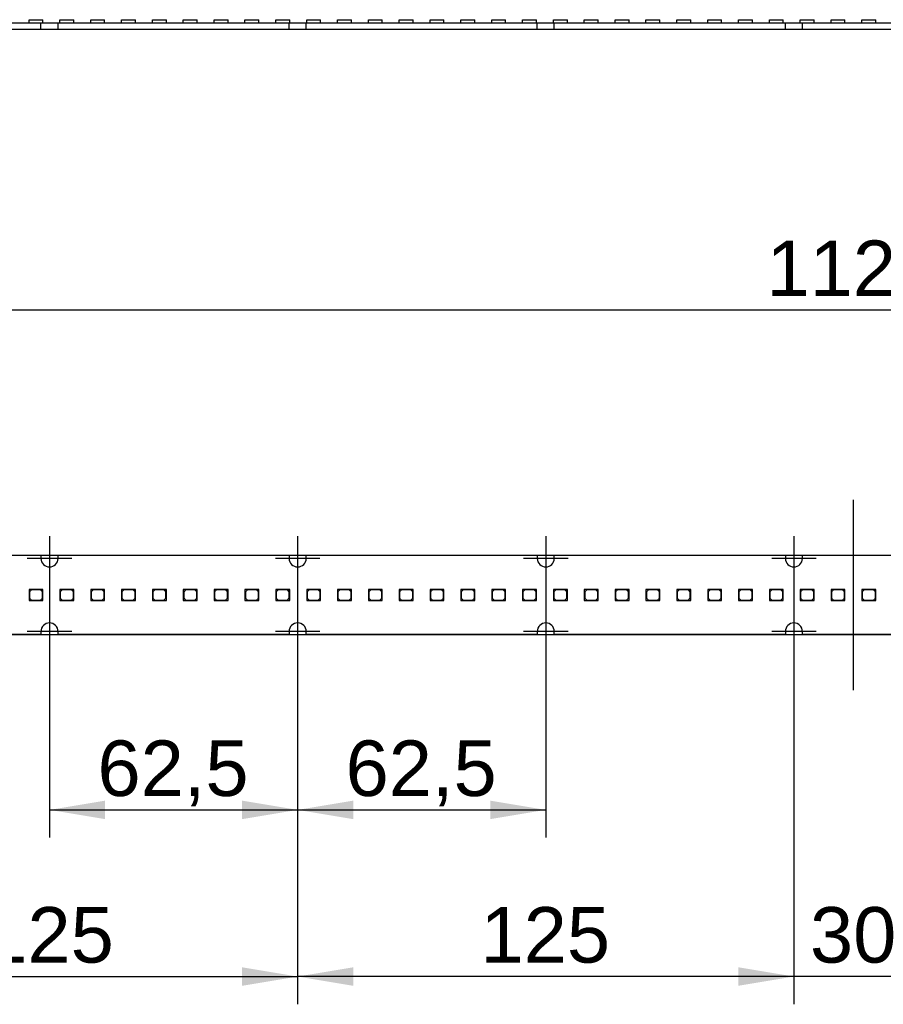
# Model space of a CAD drawing. Header units: millimetres. Extents: x 16 to 406, y 5 to 285.
# Tile 7 of 13: x 155 to 209, y 147 to 209. Entities that reach past the tile are written whole.
import ezdxf
from ezdxf.enums import TextEntityAlignment as Align
from ezdxf.lldxf.tags import DXFTag

# ---------------------------------------------------------------- set-up
doc = ezdxf.new("R2010")
doc.units = ezdxf.units.MM
doc.layers.add('6010-511-00021_S', color=7, linetype='Continuous')
doc.layers.add('Default', color=7, linetype='Continuous')
doc.styles.add('SEACAD_Arial', font='arial.ttf')
tags = doc.linetypes.add('CENTER2', pattern=[28.575, 19.05, -3.175, 3.175, -3.175]).pattern_tags.tags
tags[10:11] = [DXFTag(74, 4), DXFTag(75, 0), DXFTag(340, '0'), DXFTag(46, 0.0), DXFTag(50, 0.0), DXFTag(44, 0.0), DXFTag(45, 0.0)]
tags[8:9] = [DXFTag(74, 4), DXFTag(75, 0), DXFTag(340, '0'), DXFTag(46, 0.0), DXFTag(50, 0.0), DXFTag(44, 0.0), DXFTag(45, 0.0)]
tags[6:7] = [DXFTag(74, 4), DXFTag(75, 0), DXFTag(340, '0'), DXFTag(46, 0.0), DXFTag(50, 0.0), DXFTag(44, 0.0), DXFTag(45, 0.0)]
tags[4:5] = [DXFTag(74, 4), DXFTag(75, 0), DXFTag(340, '0'), DXFTag(46, 0.0), DXFTag(50, 0.0), DXFTag(44, 0.0), DXFTag(45, 0.0)]
doc.dimstyles.new('ISO', dxfattribs={"dimtxt": 3.5, "dimasz": 3.5, "dimexe": 1.75, "dimexo": 0, "dimgap": 0.875, "dimtad": 1, "dimlfac": 4, "dimtxsty": 'SEACAD_Arial', "dimblk1": '_SE_FILLED', "dimblk2": '_SE_FILLED', "dimsah": 1, "dimcen": 1.75, "dimadec": 0, "dimazin": 0, "dimtfac": 0.5, "dimtdec": 3, "dimtmove": 0, "dimatfit": 3, "dimfxl": 1, "dimarcsym": 0})

# ---------------------------------------------------------------- blocks, each defined once
blk = doc.blocks.new('SEANNOT_GROUP20')
at = {"layer": 'Default', "color": 7, "linetype": 'CENTER2'}
for p, q in [((203.435, 176.092), (203.435, 173.292)), ((204.835, 174.692), (202.035, 174.692))]:
    blk.add_line(p, q, dxfattribs=at)
blk = doc.blocks.new('SEANNOT_GROUP21')
at = {"layer": 'Default', "color": 7, "linetype": 'CENTER2'}
for p, q in [((203.435, 171.492), (203.435, 168.692)), ((204.835, 170.092), (202.035, 170.092))]:
    blk.add_line(p, q, dxfattribs=at)
blk = doc.blocks.new('SEANNOT_GROUP22')
at = {"layer": 'Default', "color": 7, "linetype": 'CENTER2'}
for p, q in [((187.81, 171.492), (187.81, 168.692)), ((189.21, 170.092), (186.41, 170.092))]:
    blk.add_line(p, q, dxfattribs=at)
blk = doc.blocks.new('SEANNOT_GROUP23')
at = {"layer": 'Default', "color": 7, "linetype": 'CENTER2'}
for p, q in [((187.81, 176.092), (187.81, 173.292)), ((189.21, 174.692), (186.41, 174.692))]:
    blk.add_line(p, q, dxfattribs=at)
blk = doc.blocks.new('SEANNOT_GROUP24')
at = {"layer": 'Default', "color": 7, "linetype": 'CENTER2'}
for p, q in [((172.185, 171.492), (172.185, 168.692)), ((173.585, 170.092), (170.785, 170.092))]:
    blk.add_line(p, q, dxfattribs=at)
blk = doc.blocks.new('SEANNOT_GROUP25')
at = {"layer": 'Default', "color": 7, "linetype": 'CENTER2'}
for p, q in [((172.185, 176.092), (172.185, 173.292)), ((173.585, 174.692), (170.785, 174.692))]:
    blk.add_line(p, q, dxfattribs=at)
blk = doc.blocks.new('SEANNOT_GROUP26')
at = {"layer": 'Default', "color": 7, "linetype": 'CENTER2'}
for p, q in [((156.56, 171.492), (156.56, 168.692)), ((157.96, 170.092), (155.16, 170.092))]:
    blk.add_line(p, q, dxfattribs=at)
blk = doc.blocks.new('SEANNOT_GROUP27')
at = {"layer": 'Default', "color": 7, "linetype": 'CENTER2'}
for p, q in [((156.56, 176.092), (156.56, 173.292)), ((157.96, 174.692), (155.16, 174.692))]:
    blk.add_line(p, q, dxfattribs=at)
blk = doc.blocks.new('SEANNOT_GROUP40')
at = {"layer": 'Default', "color": 7, "linetype": 'CENTER2'}
blk.add_line((207.185, 166.392), (207.185, 178.392), dxfattribs=at)
blk = doc.blocks.new('SE')
at = {"layer": '6010-511-00021_S', "color": 7, "linetype": 'Continuous'}
for p, q in [((141.472, 174.892), (156.022, 174.892)), ((156.022, 174.892), (156.022, 174.692)), ((157.097, 174.692), (157.097, 174.892)), ((157.097, 174.892), (171.647, 174.892)), ((171.647, 174.892), (171.647, 174.692)), ((172.722, 174.692), (172.722, 174.892)), ((172.722, 174.892), (187.272, 174.892)), ((187.272, 174.892), (187.272, 174.692)), ((188.347, 174.692), (188.347, 174.892)), ((188.347, 174.892), (202.897, 174.892)), ((202.897, 174.892), (202.897, 174.692)), ((203.972, 174.692), (203.972, 174.892)), ((203.972, 174.892), (210.397, 174.892)), ((156.02, 172.742), (155.27, 172.742)), ((155.27, 172.742), (155.27, 172.042)), ((155.42, 172.717), (155.295, 172.592)), ((155.295, 172.592), (155.295, 172.192)), ((155.995, 172.717), (155.42, 172.717)), ((156.12, 172.592), (155.995, 172.717)), ((156.145, 172.742), (156.02, 172.742)), ((156.02, 172.742), (156.145, 172.617)), ((156.12, 172.192), (156.12, 172.592)), ((156.145, 172.617), (156.145, 172.742)), ((156.145, 172.042), (156.145, 172.617)), ((157.962, 172.742), (157.212, 172.742)), ((157.212, 172.742), (157.212, 172.042)), ((157.362, 172.717), (157.237, 172.592)), ((157.237, 172.592), (157.237, 172.192)), ((157.937, 172.717), (157.362, 172.717)), ((158.062, 172.592), (157.937, 172.717)), ((158.087, 172.742), (157.962, 172.742)), ((157.962, 172.742), (158.087, 172.617)), ((158.062, 172.192), (158.062, 172.592)), ((158.087, 172.617), (158.087, 172.742)), ((158.087, 172.042), (158.087, 172.617)), ((159.905, 172.742), (159.155, 172.742)), ((159.155, 172.742), (159.155, 172.042)), ((159.305, 172.717), (159.18, 172.592)), ((159.18, 172.592), (159.18, 172.192)), ((159.88, 172.717), (159.305, 172.717)), ((160.005, 172.592), (159.88, 172.717)), ((160.03, 172.742), (159.905, 172.742)), ((159.905, 172.742), (160.03, 172.617)), ((160.005, 172.192), (160.005, 172.592)), ((160.03, 172.617), (160.03, 172.742)), ((160.03, 172.042), (160.03, 172.617)), ((161.847, 172.742), (161.097, 172.742)), ((161.097, 172.742), (161.097, 172.042)), ((161.247, 172.717), (161.122, 172.592)), ((161.122, 172.592), (161.122, 172.192)), ((161.822, 172.717), (161.247, 172.717)), ((161.947, 172.592), (161.822, 172.717)), ((161.972, 172.742), (161.847, 172.742)), ((161.847, 172.742), (161.972, 172.617)), ((161.947, 172.192), (161.947, 172.592)), ((161.972, 172.617), (161.972, 172.742)), ((161.972, 172.042), (161.972, 172.617)), ((163.79, 172.742), (163.04, 172.742)), ((163.04, 172.742), (163.04, 172.042)), ((163.19, 172.717), (163.065, 172.592)), ((163.065, 172.592), (163.065, 172.192)), ((163.765, 172.717), (163.19, 172.717)), ((163.89, 172.592), (163.765, 172.717)), ((163.915, 172.742), (163.79, 172.742)), ((163.79, 172.742), (163.915, 172.617)), ((163.89, 172.192), (163.89, 172.592)), ((163.915, 172.617), (163.915, 172.742)), ((163.915, 172.042), (163.915, 172.617)), ((165.732, 172.742), (164.982, 172.742)), ((164.982, 172.742), (164.982, 172.042)), ((165.132, 172.717), (165.007, 172.592)), ((165.007, 172.592), (165.007, 172.192)), ((165.707, 172.717), (165.132, 172.717)), ((165.832, 172.592), (165.707, 172.717)), ((165.857, 172.742), (165.732, 172.742)), ((165.732, 172.742), (165.857, 172.617)), ((165.832, 172.192), (165.832, 172.592)), ((165.857, 172.617), (165.857, 172.742)), ((165.857, 172.042), (165.857, 172.617)), ((167.675, 172.742), (166.925, 172.742)), ((166.925, 172.742), (166.925, 172.042)), ((167.075, 172.717), (166.95, 172.592)), ((166.95, 172.592), (166.95, 172.192)), ((167.65, 172.717), (167.075, 172.717)), ((167.775, 172.592), (167.65, 172.717)), ((167.8, 172.742), (167.675, 172.742)), ((167.675, 172.742), (167.8, 172.617)), ((167.775, 172.192), (167.775, 172.592)), ((167.8, 172.617), (167.8, 172.742)), ((167.8, 172.042), (167.8, 172.617)), ((169.617, 172.742), (168.867, 172.742)), ((168.867, 172.742), (168.867, 172.042)), ((169.017, 172.717), (168.892, 172.592)), ((168.892, 172.592), (168.892, 172.192)), ((169.592, 172.717), (169.017, 172.717)), ((169.717, 172.592), (169.592, 172.717)), ((169.742, 172.742), (169.617, 172.742)), ((169.617, 172.742), (169.742, 172.617)), ((169.717, 172.192), (169.717, 172.592)), ((169.742, 172.617), (169.742, 172.742)), ((169.742, 172.042), (169.742, 172.617)), ((171.56, 172.742), (170.81, 172.742)), ((170.81, 172.742), (170.81, 172.042)), ((170.96, 172.717), (170.835, 172.592)), ((170.835, 172.592), (170.835, 172.192)), ((171.535, 172.717), (170.96, 172.717)), ((171.66, 172.592), (171.535, 172.717)), ((171.685, 172.742), (171.56, 172.742)), ((171.56, 172.742), (171.685, 172.617)), ((171.66, 172.192), (171.66, 172.592)), ((171.685, 172.617), (171.685, 172.742)), ((171.685, 172.042), (171.685, 172.617)), ((173.502, 172.742), (172.752, 172.742)), ((172.752, 172.742), (172.752, 172.042)), ((172.902, 172.717), (172.777, 172.592)), ((172.777, 172.592), (172.777, 172.192)), ((173.477, 172.717), (172.902, 172.717)), ((173.602, 172.592), (173.477, 172.717)), ((173.627, 172.742), (173.502, 172.742)), ((173.502, 172.742), (173.627, 172.617)), ((173.602, 172.192), (173.602, 172.592)), ((173.627, 172.617), (173.627, 172.742)), ((173.627, 172.042), (173.627, 172.617)), ((175.445, 172.742), (174.695, 172.742)), ((174.695, 172.742), (174.695, 172.042)), ((174.845, 172.717), (174.72, 172.592)), ((174.72, 172.592), (174.72, 172.192)), ((175.42, 172.717), (174.845, 172.717)), ((175.545, 172.592), (175.42, 172.717)), ((175.57, 172.742), (175.445, 172.742)), ((175.445, 172.742), (175.57, 172.617)), ((175.545, 172.192), (175.545, 172.592)), ((175.57, 172.617), (175.57, 172.742)), ((175.57, 172.042), (175.57, 172.617)), ((177.387, 172.742), (176.637, 172.742)), ((176.637, 172.742), (176.637, 172.042)), ((176.787, 172.717), (176.662, 172.592)), ((176.662, 172.592), (176.662, 172.192)), ((177.362, 172.717), (176.787, 172.717)), ((177.487, 172.592), (177.362, 172.717)), ((177.512, 172.742), (177.387, 172.742)), ((177.387, 172.742), (177.512, 172.617)), ((177.487, 172.192), (177.487, 172.592)), ((177.512, 172.617), (177.512, 172.742)), ((177.512, 172.042), (177.512, 172.617)), ((179.33, 172.742), (178.58, 172.742)), ((178.58, 172.742), (178.58, 172.042)), ((178.73, 172.717), (178.605, 172.592)), ((178.605, 172.592), (178.605, 172.192)), ((179.305, 172.717), (178.73, 172.717)), ((179.43, 172.592), (179.305, 172.717)), ((179.455, 172.742), (179.33, 172.742)), ((179.33, 172.742), (179.455, 172.617)), ((179.43, 172.192), (179.43, 172.592)), ((179.455, 172.617), (179.455, 172.742)), ((179.455, 172.042), (179.455, 172.617)), ((181.272, 172.742), (180.522, 172.742)), ((180.522, 172.742), (180.522, 172.042)), ((180.672, 172.717), (180.547, 172.592)), ((180.547, 172.592), (180.547, 172.192)), ((181.247, 172.717), (180.672, 172.717)), ((181.372, 172.592), (181.247, 172.717)), ((181.397, 172.742), (181.272, 172.742)), ((181.272, 172.742), (181.397, 172.617)), ((181.372, 172.192), (181.372, 172.592)), ((181.397, 172.617), (181.397, 172.742)), ((181.397, 172.042), (181.397, 172.617)), ((183.215, 172.742), (182.465, 172.742)), ((182.465, 172.742), (182.465, 172.042)), ((182.615, 172.717), (182.49, 172.592)), ((182.49, 172.592), (182.49, 172.192)), ((183.19, 172.717), (182.615, 172.717)), ((183.315, 172.592), (183.19, 172.717)), ((183.34, 172.742), (183.215, 172.742)), ((183.215, 172.742), (183.34, 172.617)), ((183.315, 172.192), (183.315, 172.592)), ((183.34, 172.617), (183.34, 172.742)), ((183.34, 172.042), (183.34, 172.617)), ((185.157, 172.742), (184.407, 172.742)), ((184.407, 172.742), (184.407, 172.042)), ((184.557, 172.717), (184.432, 172.592)), ((184.432, 172.592), (184.432, 172.192)), ((185.132, 172.717), (184.557, 172.717)), ((185.257, 172.592), (185.132, 172.717)), ((185.282, 172.742), (185.157, 172.742)), ((185.157, 172.742), (185.282, 172.617)), ((185.257, 172.192), (185.257, 172.592)), ((185.282, 172.617), (185.282, 172.742)), ((185.282, 172.042), (185.282, 172.617)), ((187.1, 172.742), (186.35, 172.742)), ((186.35, 172.742), (186.35, 172.042)), ((186.5, 172.717), (186.375, 172.592)), ((186.375, 172.592), (186.375, 172.192)), ((187.075, 172.717), (186.5, 172.717)), ((187.2, 172.592), (187.075, 172.717)), ((187.225, 172.742), (187.1, 172.742)), ((187.1, 172.742), (187.225, 172.617)), ((187.2, 172.192), (187.2, 172.592)), ((187.225, 172.617), (187.225, 172.742)), ((187.225, 172.042), (187.225, 172.617)), ((189.042, 172.742), (188.292, 172.742)), ((188.292, 172.742), (188.292, 172.042)), ((188.442, 172.717), (188.317, 172.592)), ((188.317, 172.592), (188.317, 172.192)), ((189.017, 172.717), (188.442, 172.717)), ((189.142, 172.592), (189.017, 172.717)), ((189.167, 172.742), (189.042, 172.742)), ((189.042, 172.742), (189.167, 172.617)), ((189.142, 172.192), (189.142, 172.592)), ((189.167, 172.617), (189.167, 172.742)), ((189.167, 172.042), (189.167, 172.617)), ((190.985, 172.742), (190.235, 172.742)), ((190.235, 172.742), (190.235, 172.042)), ((190.385, 172.717), (190.26, 172.592)), ((190.26, 172.592), (190.26, 172.192)), ((190.96, 172.717), (190.385, 172.717)), ((191.085, 172.592), (190.96, 172.717)), ((191.11, 172.742), (190.985, 172.742)), ((190.985, 172.742), (191.11, 172.617)), ((191.085, 172.192), (191.085, 172.592)), ((191.11, 172.617), (191.11, 172.742)), ((191.11, 172.042), (191.11, 172.617)), ((192.927, 172.742), (192.177, 172.742)), ((192.177, 172.742), (192.177, 172.042)), ((192.327, 172.717), (192.202, 172.592)), ((192.202, 172.592), (192.202, 172.192)), ((192.902, 172.717), (192.327, 172.717)), ((193.027, 172.592), (192.902, 172.717)), ((193.052, 172.742), (192.927, 172.742)), ((192.927, 172.742), (193.052, 172.617)), ((193.027, 172.192), (193.027, 172.592)), ((193.052, 172.617), (193.052, 172.742)), ((193.052, 172.042), (193.052, 172.617)), ((194.87, 172.742), (194.12, 172.742)), ((194.12, 172.742), (194.12, 172.042)), ((194.27, 172.717), (194.145, 172.592)), ((194.145, 172.592), (194.145, 172.192)), ((194.845, 172.717), (194.27, 172.717)), ((194.97, 172.592), (194.845, 172.717)), ((194.995, 172.742), (194.87, 172.742)), ((194.87, 172.742), (194.995, 172.617)), ((194.97, 172.192), (194.97, 172.592)), ((194.995, 172.617), (194.995, 172.742)), ((194.995, 172.042), (194.995, 172.617)), ((196.812, 172.742), (196.062, 172.742)), ((196.062, 172.742), (196.062, 172.042)), ((196.212, 172.717), (196.087, 172.592)), ((196.087, 172.592), (196.087, 172.192)), ((196.787, 172.717), (196.212, 172.717)), ((196.912, 172.592), (196.787, 172.717)), ((196.937, 172.742), (196.812, 172.742)), ((196.812, 172.742), (196.937, 172.617)), ((196.912, 172.192), (196.912, 172.592)), ((196.937, 172.617), (196.937, 172.742)), ((196.937, 172.042), (196.937, 172.617)), ((198.755, 172.742), (198.005, 172.742)), ((198.005, 172.742), (198.005, 172.042)), ((198.155, 172.717), (198.03, 172.592)), ((198.03, 172.592), (198.03, 172.192)), ((198.73, 172.717), (198.155, 172.717)), ((198.855, 172.592), (198.73, 172.717)), ((198.88, 172.742), (198.755, 172.742)), ((198.755, 172.742), (198.88, 172.617)), ((198.855, 172.192), (198.855, 172.592)), ((198.88, 172.617), (198.88, 172.742)), ((198.88, 172.042), (198.88, 172.617)), ((200.697, 172.742), (199.947, 172.742)), ((199.947, 172.742), (199.947, 172.042)), ((200.097, 172.717), (199.972, 172.592)), ((199.972, 172.592), (199.972, 172.192)), ((200.672, 172.717), (200.097, 172.717)), ((200.797, 172.592), (200.672, 172.717)), ((200.822, 172.742), (200.697, 172.742)), ((200.697, 172.742), (200.822, 172.617)), ((200.797, 172.192), (200.797, 172.592)), ((200.822, 172.617), (200.822, 172.742)), ((200.822, 172.042), (200.822, 172.617)), ((202.64, 172.742), (201.89, 172.742)), ((201.89, 172.742), (201.89, 172.042)), ((202.04, 172.717), (201.915, 172.592)), ((201.915, 172.592), (201.915, 172.192)), ((202.615, 172.717), (202.04, 172.717)), ((202.74, 172.592), (202.615, 172.717)), ((202.765, 172.742), (202.64, 172.742)), ((202.64, 172.742), (202.765, 172.617)), ((202.74, 172.192), (202.74, 172.592)), ((202.765, 172.617), (202.765, 172.742)), ((202.765, 172.042), (202.765, 172.617)), ((204.582, 172.742), (203.832, 172.742)), ((203.832, 172.742), (203.832, 172.042)), ((203.982, 172.717), (203.857, 172.592)), ((203.857, 172.592), (203.857, 172.192)), ((204.557, 172.717), (203.982, 172.717)), ((204.682, 172.592), (204.557, 172.717)), ((204.707, 172.742), (204.582, 172.742)), ((204.582, 172.742), (204.707, 172.617)), ((204.682, 172.192), (204.682, 172.592)), ((204.707, 172.617), (204.707, 172.742)), ((204.707, 172.042), (204.707, 172.617)), ((206.525, 172.742), (205.775, 172.742)), ((205.775, 172.742), (205.775, 172.042)), ((205.925, 172.717), (205.8, 172.592)), ((205.8, 172.592), (205.8, 172.192)), ((206.5, 172.717), (205.925, 172.717)), ((206.625, 172.592), (206.5, 172.717)), ((206.65, 172.742), (206.525, 172.742)), ((206.525, 172.742), (206.65, 172.617)), ((206.625, 172.192), (206.625, 172.592)), ((206.65, 172.617), (206.65, 172.742)), ((206.65, 172.042), (206.65, 172.617)), ((208.467, 172.742), (207.717, 172.742)), ((207.717, 172.742), (207.717, 172.042)), ((207.867, 172.717), (207.742, 172.592)), ((207.742, 172.592), (207.742, 172.192)), ((208.442, 172.717), (207.867, 172.717)), ((208.567, 172.592), (208.442, 172.717)), ((208.592, 172.742), (208.467, 172.742)), ((208.467, 172.742), (208.592, 172.617)), ((208.567, 172.192), (208.567, 172.592)), ((208.592, 172.617), (208.592, 172.742)), ((208.592, 172.042), (208.592, 172.617)), ((155.27, 172.042), (156.145, 172.042)), ((155.295, 172.192), (155.42, 172.067)), ((155.42, 172.067), (155.995, 172.067)), ((155.995, 172.067), (156.12, 172.192)), ((157.212, 172.042), (158.087, 172.042)), ((157.237, 172.192), (157.362, 172.067)), ((157.362, 172.067), (157.937, 172.067)), ((157.937, 172.067), (158.062, 172.192)), ((159.155, 172.042), (160.03, 172.042)), ((159.18, 172.192), (159.305, 172.067)), ((159.305, 172.067), (159.88, 172.067)), ((159.88, 172.067), (160.005, 172.192)), ((161.097, 172.042), (161.972, 172.042)), ((161.122, 172.192), (161.247, 172.067)), ((161.247, 172.067), (161.822, 172.067)), ((161.822, 172.067), (161.947, 172.192)), ((163.04, 172.042), (163.915, 172.042)), ((163.065, 172.192), (163.19, 172.067)), ((163.19, 172.067), (163.765, 172.067)), ((163.765, 172.067), (163.89, 172.192)), ((164.982, 172.042), (165.857, 172.042)), ((165.007, 172.192), (165.132, 172.067)), ((165.132, 172.067), (165.707, 172.067)), ((165.707, 172.067), (165.832, 172.192)), ((166.925, 172.042), (167.8, 172.042)), ((166.95, 172.192), (167.075, 172.067)), ((167.075, 172.067), (167.65, 172.067)), ((167.65, 172.067), (167.775, 172.192)), ((168.867, 172.042), (169.742, 172.042)), ((168.892, 172.192), (169.017, 172.067)), ((169.017, 172.067), (169.592, 172.067)), ((169.592, 172.067), (169.717, 172.192)), ((170.81, 172.042), (171.685, 172.042)), ((170.835, 172.192), (170.96, 172.067)), ((170.96, 172.067), (171.535, 172.067)), ((171.535, 172.067), (171.66, 172.192)), ((172.752, 172.042), (173.627, 172.042)), ((172.777, 172.192), (172.902, 172.067)), ((172.902, 172.067), (173.477, 172.067)), ((173.477, 172.067), (173.602, 172.192)), ((174.695, 172.042), (175.57, 172.042)), ((174.72, 172.192), (174.845, 172.067)), ((174.845, 172.067), (175.42, 172.067)), ((175.42, 172.067), (175.545, 172.192)), ((176.637, 172.042), (177.512, 172.042)), ((176.662, 172.192), (176.787, 172.067)), ((176.787, 172.067), (177.362, 172.067)), ((177.362, 172.067), (177.487, 172.192)), ((178.58, 172.042), (179.455, 172.042)), ((178.605, 172.192), (178.73, 172.067)), ((178.73, 172.067), (179.305, 172.067)), ((179.305, 172.067), (179.43, 172.192)), ((180.522, 172.042), (181.397, 172.042)), ((180.547, 172.192), (180.672, 172.067)), ((180.672, 172.067), (181.247, 172.067)), ((181.247, 172.067), (181.372, 172.192)), ((182.465, 172.042), (183.34, 172.042)), ((182.49, 172.192), (182.615, 172.067)), ((182.615, 172.067), (183.19, 172.067)), ((183.19, 172.067), (183.315, 172.192)), ((184.407, 172.042), (185.282, 172.042)), ((184.432, 172.192), (184.557, 172.067)), ((184.557, 172.067), (185.132, 172.067)), ((185.132, 172.067), (185.257, 172.192)), ((186.35, 172.042), (187.225, 172.042)), ((186.375, 172.192), (186.5, 172.067)), ((186.5, 172.067), (187.075, 172.067)), ((187.075, 172.067), (187.2, 172.192)), ((188.292, 172.042), (189.167, 172.042)), ((188.317, 172.192), (188.442, 172.067)), ((188.442, 172.067), (189.017, 172.067)), ((189.017, 172.067), (189.142, 172.192)), ((190.235, 172.042), (191.11, 172.042)), ((190.26, 172.192), (190.385, 172.067)), ((190.385, 172.067), (190.96, 172.067)), ((190.96, 172.067), (191.085, 172.192)), ((192.177, 172.042), (193.052, 172.042)), ((192.202, 172.192), (192.327, 172.067)), ((192.327, 172.067), (192.902, 172.067)), ((192.902, 172.067), (193.027, 172.192)), ((194.12, 172.042), (194.995, 172.042)), ((194.145, 172.192), (194.27, 172.067)), ((194.27, 172.067), (194.845, 172.067)), ((194.845, 172.067), (194.97, 172.192)), ((196.062, 172.042), (196.937, 172.042)), ((196.087, 172.192), (196.212, 172.067)), ((196.212, 172.067), (196.787, 172.067)), ((196.787, 172.067), (196.912, 172.192)), ((198.005, 172.042), (198.88, 172.042)), ((198.03, 172.192), (198.155, 172.067)), ((198.155, 172.067), (198.73, 172.067)), ((198.73, 172.067), (198.855, 172.192)), ((199.947, 172.042), (200.822, 172.042)), ((199.972, 172.192), (200.097, 172.067)), ((200.097, 172.067), (200.672, 172.067)), ((200.672, 172.067), (200.797, 172.192)), ((201.89, 172.042), (202.765, 172.042)), ((201.915, 172.192), (202.04, 172.067)), ((202.04, 172.067), (202.615, 172.067)), ((202.615, 172.067), (202.74, 172.192)), ((203.832, 172.042), (204.707, 172.042)), ((203.857, 172.192), (203.982, 172.067)), ((203.982, 172.067), (204.557, 172.067)), ((204.557, 172.067), (204.682, 172.192)), ((205.775, 172.042), (206.65, 172.042)), ((205.8, 172.192), (205.925, 172.067)), ((205.925, 172.067), (206.5, 172.067)), ((206.5, 172.067), (206.625, 172.192)), ((207.717, 172.042), (208.592, 172.042)), ((207.742, 172.192), (207.867, 172.067)), ((207.867, 172.067), (208.442, 172.067)), ((208.442, 172.067), (208.567, 172.192)), ((156.022, 170.092), (156.022, 169.892)), ((157.097, 169.892), (157.097, 170.092)), ((171.647, 170.092), (171.647, 169.892)), ((172.722, 169.892), (172.722, 170.092)), ((187.272, 170.092), (187.272, 169.892)), ((188.347, 169.892), (188.347, 170.092)), ((202.897, 170.092), (202.897, 169.892)), ((203.972, 169.892), (203.972, 170.092)), ((156.022, 169.892), (141.472, 169.892)), ((171.647, 169.892), (157.097, 169.892)), ((187.272, 169.892), (172.722, 169.892)), ((202.897, 169.892), (188.347, 169.892)), ((210.397, 169.892), (203.972, 169.892))]:
    blk.add_line(p, q, dxfattribs=at)
for centre, radius, start, end in [((156.56, 174.692), 0.538, 180, 0), ((172.185, 174.692), 0.537, 180, 0), ((187.81, 174.692), 0.537, 180, 0), ((203.435, 174.692), 0.538, 180, 0), ((156.56, 170.092), 0.538, 0, 180), ((172.185, 170.092), 0.537, 0, 180), ((187.81, 170.092), 0.537, 0, 180), ((203.435, 170.092), 0.538, 0, 180)]:
    blk.add_arc(centre, radius, start, end, dxfattribs=at)
blk = doc.blocks.new('DMBLK30')
at = {"layer": 'Default', "linetype": 'Continuous'}
for points in [[(358.564, 178.392), (357.397, 178.392), (357.981, 174.892)], [(358.564, 166.392), (357.981, 169.892), (357.397, 166.392)]]:
    blk.add_hatch(color=7, dxfattribs=at).paths.add_polyline_path(points)
at = {"layer": 'Default', "color": 7, "linetype": 'Continuous'}
for p, q in [((357.981, 162.892), (357.981, 186.479)), ((67.185, 174.892), (359.731, 174.892)), ((67.185, 169.892), (359.731, 169.892))]:
    blk.add_line(p, q, dxfattribs=at)
at = {"layer": 'Default', "color": 7, "linetype": 'Continuous', "style": 'SEACAD_Arial'}
blk.add_text('20', height=3.5, rotation=90, dxfattribs=at).set_placement((353.606, 179.776), align=Align.TOP_LEFT)
blk = doc.blocks.new('_SE_FILLED')
at = {"color": 0}
blk.add_line((0, 0), (-1, 0), dxfattribs=at)
blk.add_solid([(0, 0), (-1, -0.1665), (-1, 0.1665), (0, 0)], dxfattribs=at)
blk = doc.blocks.new('DMBLK37')
at = {"layer": 'Default', "linetype": 'Continuous'}
for points in [[(70.685, 190.93), (67.185, 190.347), (70.685, 189.763)], [(343.685, 190.93), (343.685, 189.763), (347.185, 190.347)]]:
    blk.add_hatch(color=7, dxfattribs=at).paths.add_polyline_path(points)
at = {"layer": 'Default', "color": 7, "linetype": 'Continuous'}
for p, q in [((67.185, 174.892), (67.185, 192.097)), ((347.185, 174.892), (347.185, 192.097)), ((67.185, 190.347), (347.185, 190.347))]:
    blk.add_line(p, q, dxfattribs=at)
at = {"layer": 'Default', "color": 7, "linetype": 'Continuous', "style": 'SEACAD_Arial'}
blk.add_text('1120', height=3.5, dxfattribs=at).set_placement((201.707, 194.722), align=Align.TOP_LEFT)
blk = doc.blocks.new('DMBLK43')
at = {"layer": 'Default', "linetype": 'Continuous'}
for points in [[(199.935, 147.763), (203.435, 148.347), (199.935, 148.93)], [(214.435, 147.763), (214.435, 148.93), (210.935, 148.347)]]:
    blk.add_hatch(color=7, dxfattribs=at).paths.add_polyline_path(points)
at = {"layer": 'Default', "color": 7, "linetype": 'Continuous'}
for p, q in [((203.435, 174.692), (203.435, 146.597)), ((210.935, 174.692), (210.935, 146.597)), ((217.935, 148.347), (196.435, 148.347))]:
    blk.add_line(p, q, dxfattribs=at)
at = {"layer": 'Default', "color": 7, "linetype": 'Continuous', "style": 'SEACAD_Arial'}
blk.add_text('30', height=3.5, dxfattribs=at).set_placement((204.446, 152.722), align=Align.TOP_LEFT)
blk = doc.blocks.new('DMBLK46')
at = {"layer": 'Default', "linetype": 'Continuous'}
for points in [[(175.685, 147.763), (175.685, 148.93), (172.185, 148.347)], [(199.935, 147.763), (203.435, 148.347), (199.935, 148.93)]]:
    blk.add_hatch(color=7, dxfattribs=at).paths.add_polyline_path(points)
at = {"layer": 'Default', "color": 7, "linetype": 'Continuous'}
for p, q in [((172.185, 174.692), (172.185, 146.597)), ((203.435, 174.692), (203.435, 146.597)), ((203.435, 148.347), (172.185, 148.347))]:
    blk.add_line(p, q, dxfattribs=at)
at = {"layer": 'Default', "color": 7, "linetype": 'Continuous', "style": 'SEACAD_Arial'}
blk.add_text('125', height=3.5, dxfattribs=at).set_placement((183.701, 152.722), align=Align.TOP_LEFT)
blk = doc.blocks.new('DMBLK47')
at = {"layer": 'Default', "linetype": 'Continuous'}
for points in [[(144.435, 147.763), (144.435, 148.93), (140.935, 148.347)], [(168.685, 147.763), (172.185, 148.347), (168.685, 148.93)]]:
    blk.add_hatch(color=7, dxfattribs=at).paths.add_polyline_path(points)
at = {"layer": 'Default', "color": 7, "linetype": 'Continuous'}
for p, q in [((140.935, 174.692), (140.935, 146.597)), ((172.185, 174.692), (172.185, 146.597)), ((140.935, 148.347), (172.185, 148.347))]:
    blk.add_line(p, q, dxfattribs=at)
at = {"layer": 'Default', "color": 7, "linetype": 'Continuous', "style": 'SEACAD_Arial'}
blk.add_text('125', height=3.5, dxfattribs=at).set_placement((152.451, 152.722), align=Align.TOP_LEFT)
blk = doc.blocks.new('DMBLK48')
at = {"layer": 'Default', "linetype": 'Continuous'}
for points in [[(160.06, 158.263), (160.06, 159.43), (156.56, 158.847)], [(168.685, 158.263), (172.185, 158.847), (168.685, 159.43)]]:
    blk.add_hatch(color=7, dxfattribs=at).paths.add_polyline_path(points)
at = {"layer": 'Default', "color": 7, "linetype": 'Continuous'}
for p, q in [((156.56, 174.692), (156.56, 157.097)), ((172.185, 174.692), (172.185, 157.097)), ((156.56, 158.847), (172.185, 158.847))]:
    blk.add_line(p, q, dxfattribs=at)
at = {"layer": 'Default', "color": 7, "linetype": 'Continuous', "style": 'SEACAD_Arial'}
blk.add_text('62,5', height=3.5, dxfattribs=at).set_placement((159.579, 163.222), align=Align.TOP_LEFT)
blk = doc.blocks.new('DMBLK49')
at = {"layer": 'Default', "linetype": 'Continuous'}
for points in [[(175.685, 158.263), (175.685, 159.43), (172.185, 158.847)], [(184.31, 158.263), (187.81, 158.847), (184.31, 159.43)]]:
    blk.add_hatch(color=7, dxfattribs=at).paths.add_polyline_path(points)
at = {"layer": 'Default', "color": 7, "linetype": 'Continuous'}
for p, q in [((172.185, 174.692), (172.185, 157.097)), ((187.81, 174.692), (187.81, 157.097)), ((172.185, 158.847), (187.81, 158.847))]:
    blk.add_line(p, q, dxfattribs=at)
at = {"layer": 'Default', "color": 7, "linetype": 'Continuous', "style": 'SEACAD_Arial'}
blk.add_text('62,5', height=3.5, dxfattribs=at).set_placement((175.204, 163.222), align=Align.TOP_LEFT)
blk = doc.blocks.new('SE1')
at = {"layer": '6010-511-00021_S', "color": 7, "linetype": 'Continuous'}
for p, q in [((155.27, 208.636), (156.145, 208.636)), ((155.27, 208.411), (155.27, 208.636)), ((156.145, 208.411), (156.145, 208.636)), ((157.212, 208.636), (158.087, 208.636)), ((157.212, 208.411), (157.212, 208.636)), ((158.087, 208.411), (158.087, 208.636)), ((159.155, 208.636), (160.03, 208.636)), ((159.155, 208.411), (159.155, 208.636)), ((160.03, 208.411), (160.03, 208.636)), ((161.097, 208.636), (161.972, 208.636)), ((161.097, 208.411), (161.097, 208.636)), ((161.972, 208.411), (161.972, 208.636)), ((163.04, 208.636), (163.915, 208.636)), ((163.04, 208.411), (163.04, 208.636)), ((163.915, 208.411), (163.915, 208.636)), ((164.982, 208.636), (165.857, 208.636)), ((164.982, 208.411), (164.982, 208.636)), ((165.857, 208.411), (165.857, 208.636)), ((166.925, 208.636), (167.8, 208.636)), ((166.925, 208.411), (166.925, 208.636)), ((167.8, 208.411), (167.8, 208.636)), ((168.867, 208.636), (169.742, 208.636)), ((168.867, 208.411), (168.867, 208.636)), ((169.742, 208.411), (169.742, 208.636)), ((170.81, 208.636), (171.685, 208.636)), ((170.81, 208.411), (170.81, 208.636)), ((171.685, 208.411), (171.685, 208.636)), ((172.752, 208.636), (173.627, 208.636)), ((172.752, 208.411), (172.752, 208.636)), ((173.627, 208.411), (173.627, 208.636)), ((174.695, 208.636), (175.57, 208.636)), ((174.695, 208.411), (174.695, 208.636)), ((175.57, 208.411), (175.57, 208.636)), ((176.637, 208.636), (177.512, 208.636)), ((176.637, 208.411), (176.637, 208.636)), ((177.512, 208.411), (177.512, 208.636)), ((178.58, 208.636), (179.455, 208.636)), ((178.58, 208.411), (178.58, 208.636)), ((179.455, 208.411), (179.455, 208.636)), ((180.522, 208.636), (181.397, 208.636)), ((180.522, 208.411), (180.522, 208.636)), ((181.397, 208.411), (181.397, 208.636)), ((182.465, 208.636), (183.34, 208.636)), ((182.465, 208.411), (182.465, 208.636)), ((183.34, 208.411), (183.34, 208.636)), ((184.407, 208.636), (185.282, 208.636)), ((184.407, 208.411), (184.407, 208.636)), ((185.282, 208.411), (185.282, 208.636)), ((186.35, 208.636), (187.225, 208.636)), ((186.35, 208.411), (186.35, 208.636)), ((187.225, 208.411), (187.225, 208.636)), ((188.292, 208.636), (189.167, 208.636)), ((188.292, 208.411), (188.292, 208.636)), ((189.167, 208.411), (189.167, 208.636)), ((190.235, 208.636), (191.11, 208.636)), ((190.235, 208.411), (190.235, 208.636)), ((191.11, 208.411), (191.11, 208.636)), ((192.177, 208.636), (193.052, 208.636)), ((192.177, 208.411), (192.177, 208.636)), ((193.052, 208.411), (193.052, 208.636)), ((194.12, 208.636), (194.995, 208.636)), ((194.12, 208.411), (194.12, 208.636)), ((194.995, 208.411), (194.995, 208.636)), ((196.062, 208.636), (196.937, 208.636)), ((196.062, 208.411), (196.062, 208.636)), ((196.937, 208.411), (196.937, 208.636)), ((198.005, 208.636), (198.88, 208.636)), ((198.005, 208.411), (198.005, 208.636)), ((198.88, 208.411), (198.88, 208.636)), ((199.947, 208.636), (200.822, 208.636)), ((199.947, 208.411), (199.947, 208.636)), ((200.822, 208.411), (200.822, 208.636)), ((201.89, 208.636), (202.765, 208.636)), ((201.89, 208.411), (201.89, 208.636)), ((202.765, 208.411), (202.765, 208.636)), ((203.832, 208.636), (204.707, 208.636)), ((203.832, 208.411), (203.832, 208.636)), ((204.707, 208.411), (204.707, 208.636)), ((205.775, 208.636), (206.65, 208.636)), ((205.775, 208.411), (205.775, 208.636)), ((206.65, 208.411), (206.65, 208.636)), ((207.717, 208.636), (208.592, 208.636)), ((207.717, 208.411), (207.717, 208.636)), ((208.592, 208.411), (208.592, 208.636)), ((156.022, 208.411), (141.472, 208.411)), ((156.022, 208.011), (141.472, 208.011)), ((157.097, 208.411), (156.022, 208.411)), ((156.022, 208.011), (156.022, 208.411)), ((157.097, 208.011), (156.022, 208.011)), ((171.647, 208.411), (157.097, 208.411)), ((157.097, 208.011), (157.097, 208.411)), ((171.647, 208.011), (157.097, 208.011)), ((172.722, 208.411), (171.647, 208.411)), ((171.647, 208.011), (171.647, 208.411)), ((172.722, 208.011), (171.647, 208.011)), ((187.272, 208.411), (172.722, 208.411)), ((172.722, 208.011), (172.722, 208.411)), ((187.272, 208.011), (172.722, 208.011)), ((188.347, 208.411), (187.272, 208.411)), ((187.272, 208.011), (187.272, 208.411)), ((188.347, 208.011), (187.272, 208.011)), ((202.897, 208.411), (188.347, 208.411)), ((188.347, 208.011), (188.347, 208.411)), ((202.897, 208.011), (188.347, 208.011)), ((203.972, 208.411), (202.897, 208.411)), ((202.897, 208.011), (202.897, 208.411)), ((203.972, 208.011), (202.897, 208.011)), ((210.397, 208.411), (203.972, 208.411)), ((203.972, 208.011), (203.972, 208.411)), ((210.397, 208.011), (203.972, 208.011))]:
    blk.add_line(p, q, dxfattribs=at)

msp = doc.modelspace()

# ---------------------------------------------------------------- block references
at = {"layer": 'Default'}
for name in ['SE1', 'SEANNOT_GROUP40', 'SEANNOT_GROUP27', 'SEANNOT_GROUP25', 'SEANNOT_GROUP23', 'SEANNOT_GROUP20', 'SE', 'SEANNOT_GROUP26', 'SEANNOT_GROUP24', 'SEANNOT_GROUP22', 'SEANNOT_GROUP21']:
    msp.add_blockref(name, (0, 0), dxfattribs=at)

# ---------------------------------------------------------------- dimensions: what is measured, and where the dimension line sits
at = {"layer": 'Default', "color": 7, "linetype": 'Continuous'}
for base, p1, p2, angle, picture, middle in [((67.185, 190.3468), (67.185, 174.8925), (347.185, 174.8925), 0, 'DMBLK37', (207.185, 190.3468)), ((357.9807, 169.8925), (67.185, 169.8925), (67.185, 174.8925), 90, 'DMBLK30', (357.9807, 178.5509)), ((140.935, 148.3468), (140.935, 174.6925), (172.185, 174.6925), 0, 'DMBLK47', (156.56, 148.3468)), ((156.56, 158.8468), (156.56, 174.6925), (172.185, 174.6925), 0, 'DMBLK48', (164.3725, 158.8468)), ((172.185, 158.8468), (172.185, 174.6925), (187.81, 174.6925), 0, 'DMBLK49', (179.9975, 158.8468))]:
    dim = msp.add_linear_dim(base=base, p1=p1, p2=p2, angle=angle, text='\\A1;<>', dimstyle='ISO', dxfattribs=at)
    dim.commit()
    dim.dimension.update_dxf_attribs({"geometry": picture, "text_midpoint": middle, "dimtype": 161})
for base, p1, p2, picture, middle in [((172.185, 148.3468), (203.435, 174.6925), (172.185, 174.6925), 'DMBLK46', (187.81, 148.3468)), ((203.435, 148.3468), (210.935, 174.6925), (203.435, 174.6925), 'DMBLK43', (207.185, 148.3468))]:
    dim = msp.add_linear_dim(base=base, p1=p1, p2=p2, text='\\A1;<>', dimstyle='ISO', dxfattribs=at)
    dim.commit()
    dim.dimension.update_dxf_attribs({"geometry": picture, "text_midpoint": middle, "dimtype": 160})

doc.saveas('drawing.dxf')
